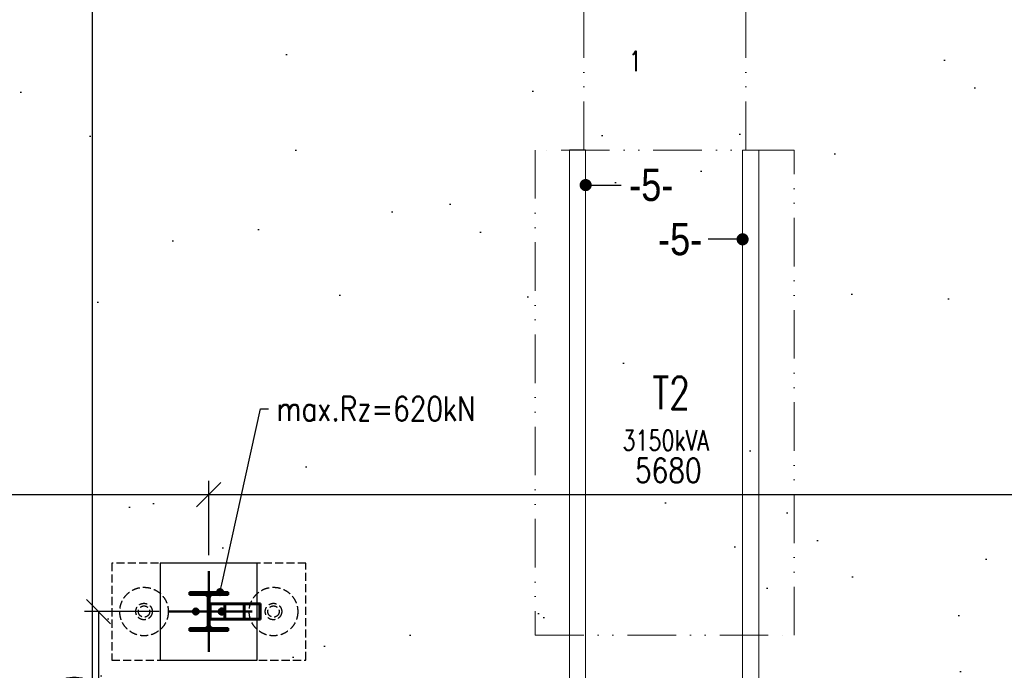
# Model space of a CAD drawing. Header units: millimetres. Extents: x 2241524 to 2686701, y -1965833 to -1461615.
# Tile 12 of 143: x 2315774 to 2321859, y -1788961 to -1784938. Entities that reach past the tile are written whole.
import ezdxf
from ezdxf import colors
from ezdxf.entities.mleader import LeaderData, LeaderLine
from ezdxf.math import Vec2, Vec3

# ---------------------------------------------------------------- set-up
doc = ezdxf.new("R2010")
doc.units = ezdxf.units.MM
doc.header["$LTSCALE"] = 100
for name, pattern in [('A_CARA_07', [7, 5, -2]), ('A_CARA_16', [11.4, 6, -1.8, 0, -1.8, 0, -1.8]), ('ACAD_ISO02W100', [15, 12, -3]), ('ACAD_ISO04W100', [30.5, 24, -3, 0.5, -3])]:
    doc.linetypes.add(name, pattern=pattern)
doc.layers.get('Defpoints').update_dxf_attribs({"color": 132})
for name, color, linetype, lineweight in [('CA_KANALIZACE', 9, 'Continuous', 25), ('CA_KOTY', 3, 'Continuous', 25), ('CA_NOVÉ K-CE', 12, 'Continuous', 25), ('CA_NOVÉ K-CE NEVHRA', 12, 'A_CARA_07', 25), ('CA_PODLAHA OBETONÁVKA', 12, 'Continuous', 25), ('CA_PODLAHA OBRYS', 12, 'Continuous', 25), ('CA_PODLAHA POPIS', 12, 'Continuous', 25), ('CA_PODLAHA ZÁKLADY', 12, 'Continuous', 25), ('CA_PODLAHA-KOVOVÉ PRVKY', 150, 'Continuous', 13), ('CA_POHHRA25', 7, 'Continuous', 25), ('CA_TEXT25', 7, 'Continuous', 25), ('CA_TG', 9, 'Continuous', 13), ('SS_2.ET-HALA_TaO-VESTAVBA_A1÷B2-VAZBA', 9, 'Continuous', 50), ('SS_SRAFY', 9, 'Continuous', 18)]:
    doc.layers.add(name, color=color, linetype=linetype, lineweight=lineweight)
doc.styles.add('ROMANS', font='romans.shx', dxfattribs={"width": 0.8})
doc.linetypes.add('KANVBRDO', pattern='A,7,-6.5,[6,zn.shx,S=1,R=0,X=0,Y=0],-6.5', length=20)
doc.linetypes.add('KANVSVN', pattern='A,2,-2,2,-6.5,[9,zn.shx,S=1,R=0,X=0,Y=0],-6.5', length=19)
doc.dimstyles.new('CA_75', dxfattribs={"dimscale": 75, "dimtxt": 2, "dimasz": 2, "dimexe": 1.15, "dimexo": 2, "dimgap": 1, "dimtad": 1, "dimdec": 0, "dimzin": 9, "dimdsep": 46, "dimtxsty": 'ROMANS', "dimblk1": 'OBLIQUE', "dimblk2": 'OBLIQUE', "dimsah": 1, "dimcen": -1, "dimclrd": 256, "dimclre": 256, "dimclrt": 256, "dimadec": 0, "dimazin": 0, "dimtfac": 1, "dimtdec": 0, "dimtmove": 1, "dimatfit": 0, "dimfxl": 5, "dimfxlon": 1, "dimtolj": 1, "dimtzin": 9, "dimarcsym": 0})

# ---------------------------------------------------------------- blocks, each defined once
blk = doc.blocks.new('A$C84828806')
at = {"layer": 'CA_PODLAHA OBRYS', "transparency": 33554687}
h = blk.add_hatch(dxfattribs=at)
h.set_pattern_fill('AR-SAND', color=256, scale=40)
h.paths.add_polyline_path([(-218510, -53630.1), (-217200, -53630.1), (-217200, -53960.1), (-215040, -53960.1), (-215040, -53630.1), (-213430, -53630.1), (-213430, -53430), (-213130, -53430), (-213130, -53630.1), (-211510, -53630.1), (-211510, -53960.1), (-209350, -53960.1), (-209350, -53630.1), (-207750, -53630.1), (-207750, -53430), (-207450, -53430), (-207450, -53630.1), (-205830, -53630.1), (-205830, -53960.1), (-203670, -53960.1), (-203670, -53630.1), (-202065, -53630.1), (-202065, -53430), (-201765, -53430), (-201765, -53630.1), (-201615, -53630.1), (-201615, -52011.1), (-202554, -52011.1), (-202554, -51011.1), (-201615, -51011.1), (-201615, -40490.1), (-218510, -40490.1), (-218510, -40570), (-219270, -40570), (-219270, -46760.2), (-219200, -46760), (-219200, -46980), (-219270, -46980), (-219270, -53170), (-218510, -53170)])
blk = doc.blocks.new('_Oblique')
at = {"color": 0, "linetype": 'ByBlock', "lineweight": -2}
blk.add_line((-0.5, -0.5), (0.5, 0.5), dxfattribs=at)
blk = doc.blocks.new('*D1021')
at = {"layer": 'CA_KOTY', "lineweight": -2, "transparency": 16777216}
for p, q in [((5020, 4934.7), (5020, 5396)), ((10700, 4934.7), (10700, 5396)), ((5020, 5309.7), (10700, 5309.7))]:
    blk.add_line(p, q, dxfattribs=at)
at = {"layer": 'Defpoints', "color": 0, "transparency": 16777216}
for p in [(10700, 5309.7), (10700, 4586.8), (5020, 3386.8)]:
    blk.add_point(p, dxfattribs=at)
at = {"layer": 'CA_KOTY', "lineweight": -2, "transparency": 16777216, "xscale": 150, "yscale": 150, "zscale": 150, "rotation": 180}
blk.add_blockref('_Oblique', (5020, 5309.7), dxfattribs=at)
at = {"layer": 'CA_KOTY', "lineweight": -2, "transparency": 16777216, "xscale": 150, "yscale": 150, "zscale": 150}
blk.add_blockref('_Oblique', (10700, 5309.7), dxfattribs=at)
at = {"layer": 'CA_KOTY', "transparency": 16777216, "insert": (7860, 5459.7), "char_height": 150, "attachment_point": 5, "style": 'ROMANS'}
blk.add_mtext('\\A1;5680', dxfattribs=at)
blk = doc.blocks.new('*D1022')
at = {"layer": 'CA_KOTY', "lineweight": -2, "transparency": 16777216}
for p, q in [((10700, 4934.7), (10700, 5396)), ((16380, 4934.7), (16380, 5396)), ((10700, 5309.7), (16380, 5309.7))]:
    blk.add_line(p, q, dxfattribs=at)
at = {"layer": 'Defpoints', "color": 0, "transparency": 16777216}
for p in [(16380, 5309.7), (10700, 4586.8), (16380, 4586.8)]:
    blk.add_point(p, dxfattribs=at)
at = {"layer": 'CA_KOTY', "lineweight": -2, "transparency": 16777216, "xscale": 150, "yscale": 150, "zscale": 150, "rotation": 180}
blk.add_blockref('_Oblique', (10700, 5309.7), dxfattribs=at)
at = {"layer": 'CA_KOTY', "lineweight": -2, "transparency": 16777216, "xscale": 150, "yscale": 150, "zscale": 150}
blk.add_blockref('_Oblique', (16380, 5309.7), dxfattribs=at)
at = {"layer": 'CA_KOTY', "transparency": 16777216, "insert": (13540, 5459.7), "char_height": 150, "attachment_point": 5, "style": 'ROMANS'}
blk.add_mtext('\\A1;5680', dxfattribs=at)
blk = doc.blocks.new('*D1015')
at = {"layer": 'CA_KOTY', "lineweight": -2, "transparency": 16777216}
for p, q in [((10393.5, 4586.8), (9932.2, 4586.8)), ((10018.5, 4586.8), (10018.5, 3386.8)), ((10238.9, 3386.8), (9932.2, 3386.8))]:
    blk.add_line(p, q, dxfattribs=at)
at = {"layer": 'Defpoints', "color": 0, "transparency": 16777216}
for p in [(10856.9, 4586.8), (10018.5, 3386.8), (10388.9, 3386.8)]:
    blk.add_point(p, dxfattribs=at)
at = {"layer": 'CA_KOTY', "lineweight": -2, "transparency": 16777216, "xscale": 150, "yscale": 150, "zscale": 150}
for p, rotation in [((10018.5, 4586.8), 90), ((10018.5, 3386.8), 270)]:
    blk.add_blockref('_Oblique', p, dxfattribs=dict(at, rotation=rotation))
at = {"layer": 'CA_KOTY', "transparency": 16777216, "insert": (9868.5, 3986.8), "char_height": 150, "attachment_point": 5, "rotation": 90, "style": 'ROMANS'}
blk.add_mtext('\\A1;1200', dxfattribs=at)
blk = doc.blocks.new('0KRIZ')
at = {"color": 0, "linetype": 'ByBlock', "ltscale": 0.5}
for p, q in [((0, -0.5), (0, 0.5)), ((-0.5, 0), (0.5, 0))]:
    blk.add_line(p, q, dxfattribs=at)
blk = doc.blocks.new('_Dot')
at = {"color": 0, "linetype": 'ByBlock', "lineweight": -2}
blk.add_line((-0.5, 0), (-1, 0), dxfattribs=at)
at = {"color": 0, "linetype": 'ByBlock', "const_width": 0.5}
blk.add_lwpolyline([(-0.25, 0, 1), (0.25, 0, 1)], format="xyb", close=True, dxfattribs=at)
blk = doc.blocks.new('A$C5eb6fe63')
at = {"layer": 'CA_NOVÉ K-CE'}
blk.add_lwpolyline([(-300, -300), (300, -300), (300, 300), (-300, 300)], close=True, dxfattribs=at)
at = {"layer": 'CA_NOVÉ K-CE NEVHRA', "ltscale": 0.1}
blk.add_lwpolyline([(-600, -300), (600, -300), (600, 300), (-600, 300)], close=True, dxfattribs=at)
for centre, radius in [((-400, 0), 150), ((400, 0), 150), ((-400, 0), 51), ((-400, 0), 35), ((400, 0), 51), ((400, 0), 35)]:
    blk.add_circle(centre, radius, dxfattribs=at)
blk = doc.blocks.new('A$Ceec1e225')
at = {"layer": 'CA_TG', "linetype": 'A_CARA_16', "ltscale": 0.5}
for p, q in [((7547.6, -34786.8), (7547.6, -33786.8)), ((8549.2, -34786.8), (8549.2, -33786.8)), ((8847.6, -34786.8), (7247.6, -34786.8)), ((7247.6, -34786.8), (7247.6, -37786.8)), ((8847.6, -37786.8), (8847.6, -34786.8)), ((7247.6, -37786.8), (8847.6, -37786.8))]:
    blk.add_line(p, q, dxfattribs=at)
at = {"layer": 'CA_TG', "ltscale": 0.5, "style": 'ROMANS', "width": 0.75}
for s, p in [('1', (7826.1, -34299.5)), ('3150kVA', (7786.7, -36644.6))]:
    blk.add_text(s, height=125, dxfattribs=at).set_placement(p)
blk.add_text('T2', height=200, rotation=0.00171, dxfattribs=at).set_placement((7972.1, -36388.1))
blk = doc.blocks.new('A$C442b1f43')
at = {"layer": 'SS_SRAFY'}
h = blk.add_hatch(dxfattribs=at)
h.set_pattern_fill('ANSI31', color=256, scale=0.01, style=0)
h.set_pattern_definition([(45, (340.0156, -4363.2238), (-2.245064, 2.245064), [])])
edge = h.paths.add_edge_path(flags=0)
edge.add_line((10820, 4689.8), (10820, 4706.8))
edge.add_line((10820, 4706.8), (10580, 4706.8))
edge.add_line((10580, 4706.8), (10580, 4689.8))
edge.add_line((10580, 4689.8), (10674, 4689.8))
edge.add_ellipse((10674, 4668.8), major_axis=(14.8, 14.8), ratio=1, start_angle=315, end_angle=405, ccw=False)
edge.add_line((10695, 4668.8), (10695, 4504.8))
edge.add_ellipse((10674, 4504.8), major_axis=(-14.8, 14.8), ratio=1, start_angle=135, end_angle=225, ccw=False)
edge.add_line((10674, 4483.8), (10580, 4483.8))
edge.add_line((10580, 4483.8), (10580, 4466.8))
edge.add_line((10580, 4466.8), (10820, 4466.8))
edge.add_line((10820, 4466.8), (10820, 4483.8))
edge.add_line((10820, 4483.8), (10726, 4483.8))
edge.add_ellipse((10726, 4504.8), major_axis=(-14.8, 14.8), ratio=1, start_angle=45, end_angle=135, ccw=False)
edge.add_line((10705, 4504.8), (10705, 4668.8))
edge.add_ellipse((10726, 4668.8), major_axis=(14.8, 14.8), ratio=1, start_angle=45, end_angle=135, ccw=False)
edge.add_line((10726, 4689.8), (10820, 4689.8))
at = {"layer": 'SS_2.ET-HALA_TaO-VESTAVBA_A1÷B2-VAZBA', "linetype": 'Continuous', "ltscale": 0.25}
for p, q in [((10820, 4706.8), (10580, 4706.8)), ((10580, 4706.8), (10580, 4689.8)), ((10580, 4689.8), (10674, 4689.8)), ((10726, 4689.8), (10820, 4689.8)), ((10820, 4689.8), (10820, 4706.8)), ((10695, 4668.8), (10695, 4504.8)), ((10705, 4504.8), (10705, 4668.8)), ((10705, 4636.8), (10916, 4636.8)), ((10916, 4636.8), (11019.5, 4636.8)), ((10916, 4536.8), (10916, 4636.8)), ((11014.3, 4631.8), (10921.2, 4631.8)), ((10921.2, 4541.8), (10921.2, 4631.8)), ((11014.3, 4541.8), (11014.3, 4631.8)), ((11019.5, 4536.8), (11019.5, 4636.8)), ((10620, 4604.1), (10605, 4595.4)), ((10605, 4595.4), (10605, 4578.1)), ((10605, 4578.1), (10620, 4569.5)), ((10635, 4595.4), (10620, 4604.1)), ((10620, 4569.5), (10635, 4578.1)), ((10635, 4578.1), (10635, 4595.4)), ((10916, 4536.8), (10705, 4536.8)), ((11019.5, 4536.8), (10916, 4536.8)), ((11014.3, 4541.8), (10921.2, 4541.8)), ((10674, 4483.8), (10580, 4483.8)), ((10580, 4483.8), (10580, 4466.8)), ((10580, 4466.8), (10820, 4466.8)), ((10820, 4483.8), (10726, 4483.8)), ((10820, 4466.8), (10820, 4483.8))]:
    blk.add_line(p, q, dxfattribs=at)
at = {"layer": 'SS_2.ET-HALA_TaO-VESTAVBA_A1÷B2-VAZBA', "linetype": 'ACAD_ISO02W100', "ltscale": 0.25}
for p, q in [((10921.2, 4631.8), (10709.8, 4631.8)), ((10709.8, 4631.8), (10709.8, 4541.8)), ((10796.8, 4631.8), (10796.8, 4541.8)), ((10801.6, 4636.8), (10801.6, 4536.8)), ((10780, 4604.1), (10765, 4595.4)), ((10765, 4595.4), (10765, 4578.1)), ((10765, 4578.1), (10780, 4569.5)), ((10795, 4595.4), (10780, 4604.1)), ((10780, 4569.5), (10795, 4578.1)), ((10795, 4578.1), (10795, 4595.4)), ((10921.2, 4541.8), (10709.8, 4541.8))]:
    blk.add_line(p, q, dxfattribs=at)
at = {"layer": 'SS_2.ET-HALA_TaO-VESTAVBA_A1÷B2-VAZBA', "linetype": 'ACAD_ISO04W100', "ltscale": 0.25}
for p, q in [((10638.5, 4586.8), (10601.5, 4586.8)), ((10630, 4586.8), (10610, 4586.8)), ((10620, 4605.3), (10620, 4568.3)), ((10620, 4596.8), (10620, 4576.8)), ((10700, 4586.8), (10967.8, 4586.8)), ((10798.5, 4586.8), (10761.5, 4586.8)), ((10790, 4586.8), (10770, 4586.8)), ((10780, 4605.3), (10780, 4568.3)), ((10780, 4596.8), (10780, 4576.8))]:
    blk.add_line(p, q, dxfattribs=at)
at = {"layer": 'SS_2.ET-HALA_TaO-VESTAVBA_A1÷B2-VAZBA', "linetype": 'Continuous', "ltscale": 0.25, "extrusion": (6.72723e-17, 1.6241e-16, -1)}
blk.add_ellipse((10674, 4668.8), major_axis=(14.8, 14.8), ratio=1, start_param=-0.785398, end_param=0.785398, dxfattribs=at)
at = {"layer": 'SS_2.ET-HALA_TaO-VESTAVBA_A1÷B2-VAZBA', "linetype": 'Continuous', "ltscale": 0.25, "extrusion": (-1.6241e-16, 6.72723e-17, -1)}
blk.add_ellipse((10726, 4668.8), major_axis=(-14.8, 14.8), ratio=1, start_param=5.497787, end_param=7.068583, dxfattribs=at)
at = {"layer": 'SS_2.ET-HALA_TaO-VESTAVBA_A1÷B2-VAZBA', "linetype": 'Continuous', "ltscale": 0.25}
for major_axis, start_param, end_param in [((-13.1, 13.1), 3.926991, 10.210176), ((7.07, 7.07), 5.497787, 11.780972)]:
    blk.add_ellipse((10620, 4586.8), major_axis=major_axis, ratio=1, start_param=start_param, end_param=end_param, dxfattribs=at)
at = {"layer": 'SS_2.ET-HALA_TaO-VESTAVBA_A1÷B2-VAZBA', "linetype": 'ACAD_ISO02W100', "ltscale": 0.25}
for centre, major_axis, start_param, end_param in [((10620, 4586.8), (-7.78, 7.78), 3.926991, 10.210176), ((10780, 4586.8), (13.1, 13.1), 5.497787, 11.780972), ((10780, 4586.8), (-7.78, 7.78), 3.926991, 10.210176), ((10780, 4586.8), (7.07, 7.07), 5.497787, 11.780972)]:
    blk.add_ellipse(centre, major_axis=major_axis, ratio=1, start_param=start_param, end_param=end_param, dxfattribs=at)
at = {"layer": 'SS_2.ET-HALA_TaO-VESTAVBA_A1÷B2-VAZBA', "linetype": 'Continuous', "ltscale": 0.25, "extrusion": (-2.24241e-17, 5.41366e-17, -1)}
blk.add_ellipse((10674, 4504.8), major_axis=(-14.8, 14.8), ratio=1, start_param=2.356194, end_param=3.926991, dxfattribs=at)
at = {"layer": 'SS_2.ET-HALA_TaO-VESTAVBA_A1÷B2-VAZBA', "linetype": 'Continuous', "ltscale": 0.25, "extrusion": (5.41366e-17, 2.24241e-17, -1)}
blk.add_ellipse((10726, 4504.8), major_axis=(14.8, 14.8), ratio=1, start_param=2.356194, end_param=3.926991, dxfattribs=at)
at = {"layer": 'SS_2.ET-HALA_TaO-VESTAVBA_A1÷B2-VAZBA', "linetype": 'ACAD_ISO04W100', "ltscale": 0.25, "xscale": 500, "yscale": 500, "zscale": 5}
blk.add_blockref('0KRIZ', (10700, 4586.8), dxfattribs=at)
at = {"layer": 'CA_KOTY'}
for base, p1, p2, picture, middle in [((10700, 5309.7), (5020, 3386.8), (10700, 4586.8), '*D1021', (7860, 5459.7)), ((16380, 5309.7), (10700, 4586.8), (16380, 4586.8), '*D1022', (13540, 5459.7))]:
    dim = blk.add_linear_dim(base=base, p1=p1, p2=p2, dimstyle='CA_75', dxfattribs=at)
    dim.commit()
    dim.dimension.update_dxf_attribs({"geometry": picture, "text_midpoint": middle})
dim = blk.add_linear_dim(base=(10018.5, 3386.8), p1=(10856.9, 4586.8), p2=(10388.9, 3386.8), angle=90, dimstyle='CA_75', dxfattribs=at)
dim.commit()
dim.dimension.update_dxf_attribs({"geometry": '*D1015', "text_midpoint": (9868.5, 3986.8)})

msp = doc.modelspace()

# ---------------------------------------------------------------- linework, layer by layer
at = {"layer": 'CA_KANALIZACE', "linetype": 'KANVSVN'}
msp.add_line((2316222.63743, -1777247.21119), (2316222.63743, -1792909.38914), dxfattribs=at)
at = {"layer": 'CA_PODLAHA-KOVOVÉ PRVKY'}
for points in [[(2319171.91632, -1790386.38295), (2319271.91632, -1790386.39572), (2319271.91632, -1785741.68224), (2319171.91632, -1785741.66947)], [(2320241.91666, -1790388.62058), (2320341.91666, -1790388.63334), (2320341.91666, -1785743.91986), (2320241.91666, -1785743.9071)]]:
    msp.add_lwpolyline(points, close=True, dxfattribs=at)

# ---------------------------------------------------------------- block references
at = {"layer": 'CA_PODLAHA OBETONÁVKA', "linetype": 'KANVBRDO', "ltscale": 0.5}
msp.add_blockref('A$C84828806', (2530222.63743, -1736427.13109), dxfattribs=at)
at = {"layer": 'CA_POHHRA25'}
msp.add_blockref('A$C442b1f43', (2306242.62185, -1793183.98739), dxfattribs=at)

# ---------------------------------------------------------------- next in the draw order: leaders
at = {"layer": 'CA_TEXT25'}
ml = msp.add_multileader_mtext('Standard', dxfattribs=at)
ml.set_content('\\A1;max.Rz=620kN', color=256, style='ROMANS')
ml.set_leader_properties()
ml.set_arrow_properties(name='DOT')
ml.build(insert=Vec2(0, 0))
ml.multileader.update_dxf_attribs({"dogleg_length": 50, "arrow_head_size": 50})
ctx = ml.context
ctx.base_point, ctx.char_height, ctx.arrow_head_size, ctx.landing_gap_size, ctx.plane_origin = Vec3(2317311.61038, -1787343.38648), 150, 50, 50, Vec3(2353475.74204, -1759791.77501)
notes = []
notes.append((ctx, [(1, (1, 1, 0), (2317261.61038, -1787343.38648), (1, 0), 50, [(1, [(2317012.42116, -1788477.21119)], 0, [])])]))
ctx.mtext.insert, ctx.mtext.width, ctx.mtext.defined_height, ctx.mtext.line_spacing_factor, ctx.mtext.line_spacing_style, ctx.mtext.flow_direction = Vec3(2317361.61038, -1787268.38648), 1580.6131398, 2613.62551, 0.9, 2, 5
ctx.mtext.has_bg_fill, ctx.mtext.bg_color, ctx.mtext.bg_scale_factor, ctx.mtext.bg_transparency, ctx.mtext.use_window_bg_color = 1, -1073741824, 1, 0, 1
for ctx, leaders in notes:
    for number, flags, end, landing, length, lines in leaders:
        leader = LeaderData()
        leader.index, (leader.has_last_leader_line, leader.has_dogleg_vector, leader.attachment_direction) = number, flags
        leader.last_leader_point, leader.dogleg_vector, leader.dogleg_length = Vec3(end), Vec3(landing), length
        for number, points, colour, breaks in lines:
            line = LeaderLine()
            line.index, line.vertices, line.color, line.breaks = number, Vec3.list(points), colors.encode_raw_color(colour), breaks
            leader.lines.append(line)
        ctx.leaders.append(leader)

# ---------------------------------------------------------------- next in the draw order: block references
at = {"layer": 'CA_PODLAHA ZÁKLADY'}
msp.add_blockref('A$C5eb6fe63', (2316942.63743, -1788597.21119), dxfattribs=at)
at = {"layer": 'CA_TG'}
msp.add_blockref('A$Ceec1e225', (2311712.59026, -1750957.08226), dxfattribs=at)

# ---------------------------------------------------------------- next in the draw order: leaders
at = {"layer": 'CA_PODLAHA POPIS'}
ml = msp.add_multileader_mtext('Standard', dxfattribs=at)
ml.set_content('{\\fArial|b0|i0|c238|p34;-5-}', color=256, style='ROMANS')
ml.set_leader_properties()
ml.set_arrow_properties(name='DOT')
ml.build(insert=Vec2(0, 0))
ml.multileader.update_dxf_attribs({"dogleg_length": 50, "arrow_head_size": 75})
ctx = ml.context
ctx.base_point, ctx.char_height, ctx.arrow_head_size, ctx.landing_gap_size, ctx.plane_origin = Vec3(2319490.89652, -1785960.2571), 200, 75, 50, Vec3(2338706.61129, -1799285.68882)
notes = []
notes.append((ctx, [(1, (1, 1, 0), (2319440.89652, -1785960.2571), (1, 0), 50, [(0, [(2319271.91667, -1785960.2571)], 0, [])])]))
ctx.mtext.insert, ctx.mtext.defined_height, ctx.mtext.line_spacing_factor, ctx.mtext.line_spacing_style, ctx.mtext.flow_direction = Vec3(2319540.89652, -1785858.55178), 252.12836, 0.9, 2, 5
ctx.mtext.has_bg_fill, ctx.mtext.bg_color, ctx.mtext.bg_scale_factor, ctx.mtext.bg_transparency, ctx.mtext.use_window_bg_color = 1, -1073741824, 1, 0, 1
ml = msp.add_multileader_mtext('Standard', dxfattribs=at)
ml.set_content('{\\fArial|b0|i0|c238|p34;-5-}', color=256, style='ROMANS')
ml.set_leader_properties()
ml.set_arrow_properties(name='DOT')
ml.build(insert=Vec2(0, 0))
ml.multileader.update_dxf_attribs({"dogleg_length": 50, "arrow_head_size": 75})
ctx = ml.context
ctx.base_point, ctx.char_height, ctx.arrow_head_size, ctx.landing_gap_size, ctx.plane_origin = Vec3(2319669.2713, -1786295.6949), 200, 75, 50, Vec3(2339042.04909, -1799621.12661)
notes.append((ctx, [(0, (1, 1, 0), (2320078.37089, -1786295.6949), (-1, 0), 50, [(0, [(2320241.91666, -1786295.6949)], 0, [])])]))
ctx.mtext.insert, ctx.mtext.defined_height, ctx.mtext.line_spacing_factor, ctx.mtext.line_spacing_style, ctx.mtext.flow_direction = Vec3(2319719.2713, -1786193.98958), 252.12836, 0.9, 2, 5
ctx.mtext.has_bg_fill, ctx.mtext.bg_color, ctx.mtext.bg_scale_factor, ctx.mtext.bg_transparency, ctx.mtext.use_window_bg_color = 1, -1073741824, 1, 0, 1
for ctx, leaders in notes:
    for number, flags, end, landing, length, lines in leaders:
        leader = LeaderData()
        leader.index, (leader.has_last_leader_line, leader.has_dogleg_vector, leader.attachment_direction) = number, flags
        leader.last_leader_point, leader.dogleg_vector, leader.dogleg_length = Vec3(end), Vec3(landing), length
        for number, points, colour, breaks in lines:
            line = LeaderLine()
            line.index, line.vertices, line.color, line.breaks = number, Vec3.list(points), colors.encode_raw_color(colour), breaks
            leader.lines.append(line)
        ctx.leaders.append(leader)

doc.saveas('drawing.dxf')
